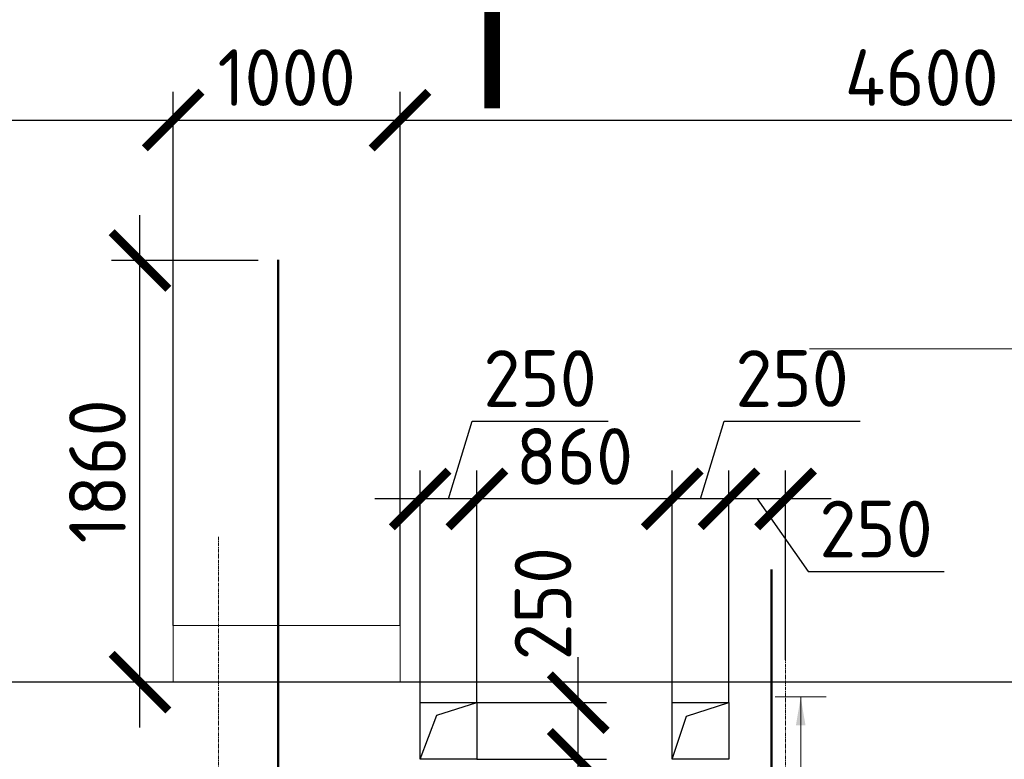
# Model space of a CAD drawing. Header units: millimetres. Extents: x 376598 to 1249954, y -318491 to -22134.
# Tile 141 of 256: x 586600 to 590941, y -116595 to -113333. Entities that reach past the tile are written whole.
import ezdxf
from ezdxf import colors
from ezdxf.entities.mleader import LeaderData, LeaderLine
from ezdxf.enums import TextEntityAlignment as Align
from ezdxf.math import Vec2, Vec3

# ---------------------------------------------------------------- set-up
doc = ezdxf.new("R2010")
doc.units = ezdxf.units.MM
doc.set_wipeout_variables(frame=1)
for name, pattern in [('______5', [1100, 800, -100, 100, -100]), ('________', [0]), ('осевая', [50.8, 31.75, -6.35, 6.35, -6.35])]:
    doc.linetypes.add(name, pattern=pattern)
for name, color, linetype, lineweight in [('Standard', 7, 'Continuous', 25), ('АрмСтер', 2, 'Continuous', 50), ('ВК_задание стр текст', 1, 'Continuous', 5), ('Оси', 40, '______5', 18), ('РАЗМЕРЫ', 1, 'Continuous', 9), ('Узлы', 7, 'Continuous', 0)]:
    doc.layers.add(name, color=color, linetype=linetype, lineweight=lineweight)
doc.layers.add('АрмСтер_атрибуты', color=2, linetype='Continuous', lineweight=0, plot=False)
doc.layers.add('Размеры _поперечного армирования', color=7, linetype='Continuous')
doc.styles.add('GOST-2.304_Type-B', font='GOST_Common.ttf')
doc.styles.add('MGP-CS_GOST2304', font='isocpeur.ttf')
doc.styles.get("Standard").update_dxf_attribs({"font": 'arial.ttf'})
doc.styles.add('Аннотативный', font='arial.ttf')
doc.dimstyles.new('СПДС', dxfattribs={"dimscale": 100, "dimtxt": 2.5, "dimasz": 2.5, "dimexe": 1.25, "dimexo": 0, "dimtad": 1, "dimdec": 0, "dimtxsty": 'GOST-2.304_Type-B', "dimblk": 'ARCHTICK', "dimcen": 2.5, "dimdle": 2, "dimadec": 0, "dimazin": 2, "dimtfac": 0.75, "dimtdec": 0, "dimtmove": 1, "dimatfit": 3, "dimfxl": 1, "dimtolj": 1, "dimarcsym": 1})

# ---------------------------------------------------------------- blocks, each defined once
blk = doc.blocks.new('*U100')
at = {"layer": 'РАЗМЕРЫ'}
for p, q in [((112.5, 400), (-112.5, 400)), ((112.5, -400), (-112.5, -400))]:
    blk.add_line(p, q, dxfattribs=at)
at = {"layer": 'РАЗМЕРЫ', "ltscale": 15}
blk.add_line((0, -400), (0, 400), dxfattribs=at)
at = {"layer": 'РАЗМЕРЫ'}
for points in [[(0, 400), (20.9, 274.8), (-20.9, 274.8)], [(0, -400), (20.9, -274.8), (-20.9, -274.8)]]:
    blk.add_solid(points, dxfattribs=at)
at = {"layer": 'АрмСтер_атрибуты', "color": 215, "ltscale": 15, "style": 'Аннотативный'}
for s, p in [('шаг', (51.4, -194.2)), ('n=', (51.4, -285.1)), ('Lр=', (50.2, -367.8))]:
    blk.add_text(s, height=50, dxfattribs=at).set_placement(p)
at = {"layer": 'АрмСтер_атрибуты', "style": 'Аннотативный', "flags": 8}
blk.add_attdef('ПОЗ', (110, 29.6), '', height=75, dxfattribs=at)
at = {"layer": 'АрмСтер_атрибуты', "color": 215, "style": 'Аннотативный'}
for tag, p, flags in [('ШАГ', (190.9, -194.2), 10), ('КОЛ', (138, -285.1), 8), ('ШИРИНА', (172.9, -367.8), 8)]:
    blk.add_attdef(tag, p, '', height=50, dxfattribs=dict(at, flags=flags))
at = {"layer": 'АрмСтер_атрибуты', "flags": 9}
for tag, p in [('МАССА', (-2096, -410.5)), ('ОБОЗНАЧЕНИЕ', (-2096, -524.4))]:
    blk.add_attdef(tag, p, '', height=75, dxfattribs=at)
at = {"linetype": 'Continuous', "lineweight": 0}
blk.add_wipeout([(35, 0), (28.3, 20.6), (10.8, 33.3), (-10.8, 33.3), (-28.3, 20.6), (-35, 0), (-28.3, -20.6), (-10.8, -33.3), (10.8, -33.3), (28.3, -20.6)], dxfattribs=at)
at = {"color": 0, "linetype": 'ByBlock', "lineweight": -2, "ltscale": 100}
blk.add_line((-1290, 0), (1950, 0), dxfattribs=at)
at = {"layer": 'РАЗМЕРЫ'}
blk.add_circle((0, 0), 35, dxfattribs=at)
at = {"layer": 'АрмСтер_атрибуты', "style": 'Аннотативный', "flags": 8}
blk.add_attdef('НАИМЕНОВАНИЕ', text='', height=75, dxfattribs=at).set_placement((0, -29.3), align=Align.TOP_CENTER)
blk = doc.blocks.new('*U150')
at = {"layer": 'РАЗМЕРЫ'}
for p, q in [((112.5, 1000), (-112.5, 1000)), ((112.5, -1600), (-112.5, -1600))]:
    blk.add_line(p, q, dxfattribs=at)
at = {"layer": 'РАЗМЕРЫ', "ltscale": 15}
blk.add_line((0, -1600), (0, 1000), dxfattribs=at)
at = {"layer": 'РАЗМЕРЫ'}
for points in [[(0, 1000), (20.9, 874.8), (-20.9, 874.8)], [(0, -1600), (20.9, -1474.8), (-20.9, -1474.8)]]:
    blk.add_solid(points, dxfattribs=at)
at = {"layer": 'АрмСтер_атрибуты', "color": 215, "ltscale": 15, "style": 'Аннотативный'}
for s, p in [('шаг', (51.4, -194.2)), ('n=', (51.4, -285.1)), ('Lр=', (50.2, -367.8))]:
    blk.add_text(s, height=50, dxfattribs=at).set_placement(p)
at = {"layer": 'АрмСтер_атрибуты', "flags": 9}
for tag, p in [('МАССА', (3805.8, 4789.5)), ('ОБОЗНАЧЕНИЕ', (3805.8, 4675.6))]:
    blk.add_attdef(tag, p, '', height=75, dxfattribs=at)
at = {"layer": 'АрмСтер_атрибуты', "style": 'Аннотативный', "flags": 8}
blk.add_attdef('ПОЗ', (110, 29.6), '', height=75, dxfattribs=at)
at = {"layer": 'АрмСтер_атрибуты', "color": 215, "style": 'Аннотативный'}
for tag, p, flags in [('ШАГ', (190.9, -194.2), 10), ('КОЛ', (138, -285.1), 8), ('ШИРИНА', (172.9, -367.8), 8)]:
    blk.add_attdef(tag, p, '', height=50, dxfattribs=dict(at, flags=flags))
at = {"linetype": 'Continuous', "lineweight": 0}
blk.add_wipeout([(35, 0), (28.3, 20.6), (10.8, 33.3), (-10.8, 33.3), (-28.3, 20.6), (-35, 0), (-28.3, -20.6), (-10.8, -33.3), (10.8, -33.3), (28.3, -20.6)], dxfattribs=at)
at = {"color": 0, "linetype": 'ByBlock', "lineweight": -2, "ltscale": 100}
blk.add_line((-633.2, 0), (331.8, 0), dxfattribs=at)
at = {"layer": 'РАЗМЕРЫ'}
blk.add_circle((0, 0), 35, dxfattribs=at)
at = {"layer": 'АрмСтер_атрибуты', "style": 'Аннотативный', "flags": 8}
blk.add_attdef('НАИМЕНОВАНИЕ', text='', height=75, dxfattribs=at).set_placement((0, -29.3), align=Align.TOP_CENTER)
blk = doc.blocks.new('*U695')
at = {"layer": 'РАЗМЕРЫ'}
for p, q in [((112.5, 800), (-112.5, 800)), ((112.5, -3000), (-112.5, -3000))]:
    blk.add_line(p, q, dxfattribs=at)
at = {"layer": 'РАЗМЕРЫ', "ltscale": 15}
blk.add_line((0, -3000), (0, 800), dxfattribs=at)
at = {"layer": 'РАЗМЕРЫ'}
for points in [[(0, 800), (20.9, 674.8), (-20.9, 674.8)], [(0, -3000), (20.9, -2874.8), (-20.9, -2874.8)]]:
    blk.add_solid(points, dxfattribs=at)
at = {"layer": 'АрмСтер_атрибуты', "color": 215, "ltscale": 15, "style": 'Аннотативный'}
for s, p in [('шаг', (51.4, -194.2)), ('n=', (51.4, -285.1)), ('Lр=', (50.2, -367.8))]:
    blk.add_text(s, height=50, dxfattribs=at).set_placement(p)
at = {"layer": 'АрмСтер_атрибуты', "style": 'Аннотативный', "flags": 8}
blk.add_attdef('ПОЗ', (110, 29.6), '', height=75, dxfattribs=at)
at = {"layer": 'АрмСтер_атрибуты', "color": 215, "style": 'Аннотативный'}
for tag, p, flags in [('ШАГ', (190.9, -194.2), 10), ('КОЛ', (138, -285.1), 8), ('ШИРИНА', (172.9, -367.8), 8)]:
    blk.add_attdef(tag, p, '', height=50, dxfattribs=dict(at, flags=flags))
at = {"layer": 'АрмСтер_атрибуты', "flags": 9}
for tag, p in [('МАССА', (-2096, -410.5)), ('ОБОЗНАЧЕНИЕ', (-2096, -524.4))]:
    blk.add_attdef(tag, p, '', height=75, dxfattribs=at)
at = {"linetype": 'Continuous', "lineweight": 0}
blk.add_wipeout([(35, 0), (28.3, 20.6), (10.8, 33.3), (-10.8, 33.3), (-28.3, 20.6), (-35, 0), (-28.3, -20.6), (-10.8, -33.3), (10.8, -33.3), (28.3, -20.6)], dxfattribs=at)
at = {"color": 0, "linetype": 'ByBlock', "lineweight": -2, "ltscale": 100}
blk.add_line((-1290, 0), (1950, 0), dxfattribs=at)
at = {"layer": 'РАЗМЕРЫ'}
blk.add_circle((0, 0), 35, dxfattribs=at)
at = {"layer": 'АрмСтер_атрибуты', "style": 'Аннотативный', "flags": 8}
blk.add_attdef('НАИМЕНОВАНИЕ', text='', height=75, dxfattribs=at).set_placement((0, -29.3), align=Align.TOP_CENTER)
blk = doc.blocks.new('*U1948')
at = {"layer": 'РАЗМЕРЫ'}
for p, q in [((112.5, 400), (-112.5, 400)), ((112.5, -400), (-112.5, -400))]:
    blk.add_line(p, q, dxfattribs=at)
at = {"layer": 'РАЗМЕРЫ', "ltscale": 15}
blk.add_line((0, -400), (0, 400), dxfattribs=at)
at = {"layer": 'РАЗМЕРЫ'}
for points in [[(0, 400), (20.9, 274.8), (-20.9, 274.8)], [(0, -400), (20.9, -274.8), (-20.9, -274.8)]]:
    blk.add_solid(points, dxfattribs=at)
at = {"layer": 'АрмСтер_атрибуты', "color": 215, "ltscale": 15, "style": 'Аннотативный'}
for s, p in [('шаг', (51.4, -194.2)), ('n=', (51.4, -285.1)), ('Lр=', (50.2, -367.8))]:
    blk.add_text(s, height=50, dxfattribs=at).set_placement(p)
at = {"layer": 'АрмСтер_атрибуты', "style": 'Аннотативный', "flags": 8}
blk.add_attdef('ПОЗ', (110, 29.6), '', height=75, dxfattribs=at)
at = {"layer": 'АрмСтер_атрибуты', "color": 215, "style": 'Аннотативный'}
for tag, p, flags in [('ШАГ', (190.9, -194.2), 10), ('КОЛ', (138, -285.1), 8), ('ШИРИНА', (172.9, -367.8), 8)]:
    blk.add_attdef(tag, p, '', height=50, dxfattribs=dict(at, flags=flags))
at = {"layer": 'АрмСтер_атрибуты', "flags": 9}
for tag, p in [('МАССА', (-2096, -810.5)), ('ОБОЗНАЧЕНИЕ', (-2096, -924.4))]:
    blk.add_attdef(tag, p, '', height=75, dxfattribs=at)
at = {"linetype": 'Continuous', "lineweight": 0}
blk.add_wipeout([(35, 0), (28.3, 20.6), (10.8, 33.3), (-10.8, 33.3), (-28.3, 20.6), (-35, 0), (-28.3, -20.6), (-10.8, -33.3), (10.8, -33.3), (28.3, -20.6)], dxfattribs=at)
at = {"color": 0, "linetype": 'ByBlock', "lineweight": -2, "ltscale": 100}
blk.add_line((-1290, 0), (3315, 0), dxfattribs=at)
at = {"layer": 'РАЗМЕРЫ'}
blk.add_circle((0, 0), 35, dxfattribs=at)
at = {"layer": 'АрмСтер_атрибуты', "style": 'Аннотативный', "flags": 8}
blk.add_attdef('НАИМЕНОВАНИЕ', text='', height=75, dxfattribs=at).set_placement((0, -29.3), align=Align.TOP_CENTER)
blk = doc.blocks.new('_ArchTick')
at = {"color": 0, "linetype": 'ByBlock', "const_width": 0.15}
blk.add_lwpolyline([(-0.5, -0.5), (0.5, 0.5)], dxfattribs=at)
blk = doc.blocks.new('*D703')
at = {"layer": 'DEFPOINTS', "color": 0, "lineweight": 0, "transparency": 16777216}
for p in [(587130.5, -114394.7), (587651.1, -114394.7), (587651.1, -116254.8)]:
    blk.add_point(p, dxfattribs=at)
at = {"layer": 'РАЗМЕРЫ', "color": 0, "lineweight": -2, "transparency": 16777216}
for p, q in [((587130.5, -116454.8), (587130.5, -114194.7)), ((587651.1, -114394.7), (587005.5, -114394.7)), ((587651.1, -116254.8), (587005.5, -116254.8))]:
    blk.add_line(p, q, dxfattribs=at)
at = {"layer": 'РАЗМЕРЫ', "color": 0, "lineweight": -2, "transparency": 16777216, "xscale": 250, "yscale": 250, "zscale": 250}
for p, rotation in [((587130.5, -114394.7), 90), ((587130.5, -116254.8), 270)]:
    blk.add_blockref('_ArchTick', p, dxfattribs=dict(at, rotation=rotation))
at = {"layer": 'РАЗМЕРЫ', "color": 0, "lineweight": 0, "transparency": 16777216, "insert": (586943, -115324.8), "char_height": 250, "attachment_point": 5, "rotation": 90, "style": 'GOST-2.304_Type-B'}
blk.add_mtext('\\A1;1860', dxfattribs=at)
blk = doc.blocks.new('*D801')
at = {"layer": 'DEFPOINTS', "color": 0, "lineweight": 0, "transparency": 16777216}
for p in [(589727.2, -115446.6), (589976.9, -116155.9), (589727.2, -116344.8)]:
    blk.add_point(p, dxfattribs=at)
at = {"layer": 'Размеры _поперечного армирования', "color": 0, "lineweight": -2, "transparency": 16777216}
for p, q in [((589727.2, -116344.8), (589727.2, -115321.6)), ((589976.9, -116155.9), (589976.9, -115321.6)), ((590176.9, -115446.6), (589527.2, -115446.6)), ((589852.1, -115446.6), (590075.6, -115766.5)), ((590075.6, -115766.5), (590675.6, -115766.5))]:
    blk.add_line(p, q, dxfattribs=at)
at = {"layer": 'Размеры _поперечного армирования', "color": 0, "lineweight": -2, "transparency": 16777216, "xscale": 250, "yscale": 250, "zscale": 250, "rotation": 180}
blk.add_blockref('_ArchTick', (589727.2, -115446.6), dxfattribs=at)
at = {"layer": 'Размеры _поперечного армирования', "color": 0, "lineweight": -2, "transparency": 16777216, "xscale": 250, "yscale": 250, "zscale": 250}
blk.add_blockref('_ArchTick', (589976.9, -115446.6), dxfattribs=at)
at = {"layer": 'Размеры _поперечного армирования', "color": 0, "transparency": 16777216, "insert": (590375.6, -115579), "char_height": 250, "attachment_point": 5, "style": 'GOST-2.304_Type-B'}
blk.add_mtext('\\A1;250', dxfattribs=at)
blk = doc.blocks.new('*D802')
at = {"layer": 'DEFPOINTS', "color": 0, "lineweight": 0, "transparency": 16777216}
for p in [(589477.2, -115446.6), (589477.2, -116344.8), (589727.2, -116344.8)]:
    blk.add_point(p, dxfattribs=at)
at = {"layer": 'Размеры _поперечного армирования', "color": 0, "lineweight": -2, "transparency": 16777216}
for p, q in [((589602.2, -115446.6), (589705.4, -115102.8)), ((589705.4, -115102.8), (590305.4, -115102.8)), ((589477.2, -116344.8), (589477.2, -115321.6)), ((589727.2, -116344.8), (589727.2, -115321.6)), ((589927.2, -115446.6), (589277.2, -115446.6))]:
    blk.add_line(p, q, dxfattribs=at)
at = {"layer": 'Размеры _поперечного армирования', "color": 0, "lineweight": -2, "transparency": 16777216, "xscale": 250, "yscale": 250, "zscale": 250, "rotation": 180}
blk.add_blockref('_ArchTick', (589477.2, -115446.6), dxfattribs=at)
at = {"layer": 'Размеры _поперечного армирования', "color": 0, "lineweight": -2, "transparency": 16777216, "xscale": 250, "yscale": 250, "zscale": 250}
blk.add_blockref('_ArchTick', (589727.2, -115446.6), dxfattribs=at)
at = {"layer": 'Размеры _поперечного армирования', "color": 0, "transparency": 16777216, "insert": (590005.4, -114915.3), "char_height": 250, "attachment_point": 5, "style": 'GOST-2.304_Type-B'}
blk.add_mtext('\\A1;250', dxfattribs=at)
blk = doc.blocks.new('*D803')
at = {"layer": 'DEFPOINTS', "color": 0, "lineweight": 0, "transparency": 16777216}
for p in [(588616.1, -115446.6), (588616.1, -116344.8), (589476.2, -116344.8)]:
    blk.add_point(p, dxfattribs=at)
at = {"layer": 'Размеры _поперечного армирования', "color": 0, "lineweight": -2, "transparency": 16777216}
for p, q in [((588616.1, -116344.8), (588616.1, -115321.6)), ((589476.2, -116344.8), (589476.2, -115321.6)), ((589676.2, -115446.6), (588416.1, -115446.6))]:
    blk.add_line(p, q, dxfattribs=at)
at = {"layer": 'Размеры _поперечного армирования', "color": 0, "lineweight": -2, "transparency": 16777216, "xscale": 250, "yscale": 250, "zscale": 250, "rotation": 180}
blk.add_blockref('_ArchTick', (588616.1, -115446.6), dxfattribs=at)
at = {"layer": 'Размеры _поперечного армирования', "color": 0, "lineweight": -2, "transparency": 16777216, "xscale": 250, "yscale": 250, "zscale": 250}
blk.add_blockref('_ArchTick', (589476.2, -115446.6), dxfattribs=at)
at = {"layer": 'Размеры _поперечного армирования', "color": 0, "transparency": 16777216, "insert": (589046.2, -115259.1), "char_height": 250, "attachment_point": 5, "style": 'GOST-2.304_Type-B'}
blk.add_mtext('\\A1;860', dxfattribs=at)
blk = doc.blocks.new('*D804')
at = {"layer": 'DEFPOINTS', "color": 0, "lineweight": 0, "transparency": 16777216}
for p in [(588366.1, -115446.6), (588366.1, -116344.8), (588616.1, -116344.8)]:
    blk.add_point(p, dxfattribs=at)
at = {"layer": 'Размеры _поперечного армирования', "color": 0, "lineweight": -2, "transparency": 16777216}
for p, q in [((588491.1, -115446.6), (588594.3, -115102.8)), ((588594.3, -115102.8), (589194.3, -115102.8)), ((588366.1, -116344.8), (588366.1, -115321.6)), ((588616.1, -116344.8), (588616.1, -115321.6)), ((588816.1, -115446.6), (588166.1, -115446.6))]:
    blk.add_line(p, q, dxfattribs=at)
at = {"layer": 'Размеры _поперечного армирования', "color": 0, "lineweight": -2, "transparency": 16777216, "xscale": 250, "yscale": 250, "zscale": 250, "rotation": 180}
blk.add_blockref('_ArchTick', (588366.1, -115446.6), dxfattribs=at)
at = {"layer": 'Размеры _поперечного армирования', "color": 0, "lineweight": -2, "transparency": 16777216, "xscale": 250, "yscale": 250, "zscale": 250}
blk.add_blockref('_ArchTick', (588616.1, -115446.6), dxfattribs=at)
at = {"layer": 'Размеры _поперечного армирования', "color": 0, "transparency": 16777216, "insert": (588894.3, -114915.3), "char_height": 250, "attachment_point": 5, "style": 'GOST-2.304_Type-B'}
blk.add_mtext('\\A1;250', dxfattribs=at)
blk = doc.blocks.new('*D805')
at = {"layer": 'DEFPOINTS', "color": 0, "lineweight": 0, "transparency": 16777216}
for p in [(588616.1, -116594.8), (589062.7, -116594.8), (588764.6, -118994.8)]:
    blk.add_point(p, dxfattribs=at)
at = {"layer": 'Размеры _поперечного армирования', "color": 0, "lineweight": -2, "transparency": 16777216}
for p, q in [((589062.7, -119194.8), (589062.7, -116394.8)), ((588616.1, -116594.8), (589187.7, -116594.8)), ((588764.6, -118994.8), (589187.7, -118994.8))]:
    blk.add_line(p, q, dxfattribs=at)
at = {"layer": 'Размеры _поперечного армирования', "color": 0, "lineweight": -2, "transparency": 16777216, "xscale": 250, "yscale": 250, "zscale": 250}
for p, rotation in [((589062.7, -116594.8), 90), ((589062.7, -118994.8), 270)]:
    blk.add_blockref('_ArchTick', p, dxfattribs=dict(at, rotation=rotation))
at = {"layer": 'Размеры _поперечного армирования', "color": 0, "transparency": 16777216, "insert": (588875.2, -117794.8), "char_height": 250, "attachment_point": 5, "rotation": 90, "style": 'GOST-2.304_Type-B'}
blk.add_mtext('\\A1;2400', dxfattribs=at)
blk = doc.blocks.new('*D806')
at = {"layer": 'DEFPOINTS', "color": 0, "lineweight": 0, "transparency": 16777216}
for p in [(588616.1, -116344.8), (589062.7, -116344.8), (588737.1, -116594.8)]:
    blk.add_point(p, dxfattribs=at)
at = {"layer": 'Размеры _поперечного армирования', "color": 0, "lineweight": -2, "transparency": 16777216}
for p, q in [((589062.7, -116794.8), (589062.7, -116144.8)), ((588616.1, -116344.8), (589187.7, -116344.8)), ((588737.1, -116594.8), (589187.7, -116594.8))]:
    blk.add_line(p, q, dxfattribs=at)
at = {"layer": 'Размеры _поперечного армирования', "color": 0, "lineweight": -2, "transparency": 16777216, "xscale": 250, "yscale": 250, "zscale": 250}
for p, rotation in [((589062.7, -116344.8), 90), ((589062.7, -116594.8), 270)]:
    blk.add_blockref('_ArchTick', p, dxfattribs=dict(at, rotation=rotation))
at = {"layer": 'Размеры _поперечного армирования', "color": 0, "transparency": 16777216, "insert": (588907.3, -115908.3), "char_height": 250, "attachment_point": 5, "rotation": 90, "style": 'GOST-2.304_Type-B'}
blk.add_mtext('\\A1;250', dxfattribs=at)
blk = doc.blocks.new('*D1245')
at = {"layer": 'DEFPOINTS', "color": 0, "lineweight": 0, "transparency": 16777216}
for p in [(587276.9, -113775.7), (583326.9, -116004.8), (587276.9, -116004.8)]:
    blk.add_point(p, dxfattribs=at)
at = {"layer": 'РАЗМЕРЫ', "color": 0, "lineweight": -2, "transparency": 16777216}
for p, q in [((583326.9, -116004.8), (583326.9, -113650.7)), ((587276.9, -116004.8), (587276.9, -113650.7)), ((583126.9, -113775.7), (587476.9, -113775.7))]:
    blk.add_line(p, q, dxfattribs=at)
at = {"layer": 'РАЗМЕРЫ', "color": 0, "lineweight": -2, "transparency": 16777216, "xscale": 250, "yscale": 250, "zscale": 250, "rotation": 180}
blk.add_blockref('_ArchTick', (583326.9, -113775.7), dxfattribs=at)
at = {"layer": 'РАЗМЕРЫ', "color": 0, "lineweight": -2, "transparency": 16777216, "xscale": 250, "yscale": 250, "zscale": 250}
blk.add_blockref('_ArchTick', (587276.9, -113775.7), dxfattribs=at)
at = {"layer": 'РАЗМЕРЫ', "color": 0, "lineweight": 0, "transparency": 16777216, "insert": (585301.9, -113588.2), "char_height": 250, "attachment_point": 5, "style": 'GOST-2.304_Type-B'}
blk.add_mtext('\\A1;3950', dxfattribs=at)
blk = doc.blocks.new('*D1246')
at = {"layer": 'DEFPOINTS', "color": 0, "lineweight": 0, "transparency": 16777216}
for p in [(588276.9, -113775.7), (587276.9, -116004.8), (588276.9, -116004.8)]:
    blk.add_point(p, dxfattribs=at)
at = {"layer": 'РАЗМЕРЫ', "color": 0, "lineweight": -2, "transparency": 16777216}
for p, q in [((587276.9, -116004.8), (587276.9, -113650.7)), ((588276.9, -116004.8), (588276.9, -113650.7)), ((587076.9, -113775.7), (588476.9, -113775.7))]:
    blk.add_line(p, q, dxfattribs=at)
at = {"layer": 'РАЗМЕРЫ', "color": 0, "lineweight": -2, "transparency": 16777216, "xscale": 250, "yscale": 250, "zscale": 250, "rotation": 180}
blk.add_blockref('_ArchTick', (587276.9, -113775.7), dxfattribs=at)
at = {"layer": 'РАЗМЕРЫ', "color": 0, "lineweight": -2, "transparency": 16777216, "xscale": 250, "yscale": 250, "zscale": 250}
blk.add_blockref('_ArchTick', (588276.9, -113775.7), dxfattribs=at)
at = {"layer": 'РАЗМЕРЫ', "color": 0, "lineweight": 0, "transparency": 16777216, "insert": (587776.9, -113588.2), "char_height": 250, "attachment_point": 5, "style": 'GOST-2.304_Type-B'}
blk.add_mtext('\\A1;1000', dxfattribs=at)
blk = doc.blocks.new('*D1247')
at = {"layer": 'DEFPOINTS', "color": 0, "lineweight": 0, "transparency": 16777216}
for p in [(592876.9, -113775.7), (588276.9, -116004.8), (592876.9, -116004.8)]:
    blk.add_point(p, dxfattribs=at)
at = {"layer": 'РАЗМЕРЫ', "color": 0, "lineweight": -2, "transparency": 16777216}
for p, q in [((588276.9, -116004.8), (588276.9, -113650.7)), ((592876.9, -116004.8), (592876.9, -113650.7)), ((588076.9, -113775.7), (593076.9, -113775.7))]:
    blk.add_line(p, q, dxfattribs=at)
at = {"layer": 'РАЗМЕРЫ', "color": 0, "lineweight": -2, "transparency": 16777216, "xscale": 250, "yscale": 250, "zscale": 250, "rotation": 180}
blk.add_blockref('_ArchTick', (588276.9, -113775.7), dxfattribs=at)
at = {"layer": 'РАЗМЕРЫ', "color": 0, "lineweight": -2, "transparency": 16777216, "xscale": 250, "yscale": 250, "zscale": 250}
blk.add_blockref('_ArchTick', (592876.9, -113775.7), dxfattribs=at)
at = {"layer": 'РАЗМЕРЫ', "color": 0, "lineweight": 0, "transparency": 16777216, "insert": (590576.9, -113588.2), "char_height": 250, "attachment_point": 5, "style": 'GOST-2.304_Type-B'}
blk.add_mtext('\\A1;4600', dxfattribs=at)
blk = doc.blocks.new('_None')

msp = doc.modelspace()

# ---------------------------------------------------------------- linework, layer by layer
at = {"color": 9, "lineweight": 0, "true_color": 0xc7c8ca}
msp.add_lwpolyline([(588276.9, -116004.8), (588276.9, -116254.8), (587276.9, -116254.8), (587276.9, -116004.8)], close=True, dxfattribs=at)
at = {"layer": 'Standard', "color": 7, "linetype": '________', "lineweight": 25, "transparency": 33554687}
msp.add_line((592876.9, -116254.8), (582176.9, -116254.8), dxfattribs=at)
at = {"layer": 'Оси', "color": 16, "linetype": 'осевая', "lineweight": 0, "ltscale": 0.5, "transparency": 33554687}
for p, q in [((587476.9, -115614.2), (587476.9, -121438.9)), ((589976.9, -115614.2), (589976.9, -121438.9))]:
    msp.add_line(p, q, dxfattribs=at)
at = {"layer": 'РАЗМЕРЫ', "color": 4, "lineweight": 30}
msp.add_lwpolyline([(588366.1, -116344.8), (588616.1, -116344.8), (588616.1, -116594.8), (588366.1, -116594.8)], close=True, dxfattribs=at)
msp.add_lwpolyline([(588366.1, -116594.8), (588439.6, -116399.5), (588616.1, -116344.8)], dxfattribs=at)
at = {"layer": 'Узлы', "color": 1, "linetype": 'Continuous', "lineweight": 0, "const_width": 70, "elevation": 200}
msp.add_lwpolyline([(588683.2, -112723.3), (588683.2, -113723.3)], dxfattribs=at)

# ---------------------------------------------------------------- dimensions: what is measured, and where the dimension line sits
at = {"layer": 'Размеры _поперечного армирования', "color": 4}
dim = msp.add_linear_dim(base=(588366.1, -115446.6), p1=(588616.1, -116344.8), p2=(588366.1, -116344.8), dimstyle='СПДС', dxfattribs=at)
dim.commit()
dim.dimension.update_dxf_attribs({"geometry": '*D804', "text_midpoint": (588656.8, -114915.3)})
dim = msp.add_linear_dim(base=(589062.7, -116344.8), p1=(588737.1, -116594.8), p2=(588616.1, -116344.8), angle=90, dimstyle='СПДС', dxfattribs=at)
dim.commit()
dim.dimension.update_dxf_attribs({"geometry": '*D806', "text_midpoint": (589094.8, -115908.3), "dimtype": 160})
dim = msp.add_linear_dim(base=(589062.7, -116594.8), p1=(588764.6, -118994.8), p2=(588616.1, -116594.8), angle=90, dimstyle='СПДС', dxfattribs=at)
dim.commit()
dim.dimension.update_dxf_attribs({"geometry": '*D805', "text_midpoint": (588875.2, -117794.8)})

# ---------------------------------------------------------------- next in the draw order: block references
at = {"layer": 'АрмСтер', "ltscale": 15}
ref = msp.add_blockref('*U1948', (587740, -117707.2, -360), dxfattribs=dict(at, rotation=90))
ref.add_attrib('НАИМЕНОВАНИЕ', '12-A-III, L=4605', dxfattribs={"layer": 'АрмСтер_атрибуты', "height": 75, "rotation": 90, "style": 'Аннотативный', "flags": 8}).set_placement((587769.3, -117707.2, -360), align=Align.TOP_CENTER)
ref.add_attrib('КОЛ', '5.0', (588025.1, -117569.2, -360), dxfattribs={"layer": 'АрмСтер_атрибуты', "color": 215, "height": 50, "rotation": 90, "style": 'Аннотативный', "flags": 8})
ref.add_attrib('ШИРИНА', '800.0', (588107.8, -117534.3, -360), dxfattribs={"layer": 'АрмСтер_атрибуты', "color": 215, "height": 50, "rotation": 90, "style": 'Аннотативный', "flags": 8})
ref = msp.add_blockref('*U695', (584247.1, -117707.2, -360), dxfattribs=dict(at, rotation=90))
ref.add_attrib('НАИМЕНОВАНИЕ', '12-A-III, L=3240', dxfattribs={"layer": 'АрмСтер_атрибуты', "height": 75, "rotation": 90, "style": 'Аннотативный', "flags": 8}).set_placement((584276.5, -117707.2, -360), align=Align.TOP_CENTER)
ref.add_attrib('КОЛ', '20.0', (584532.3, -117569.2, -360), dxfattribs={"layer": 'АрмСтер_атрибуты', "color": 215, "height": 50, "rotation": 90, "style": 'Аннотативный', "flags": 8})
ref.add_attrib('ШИРИНА', '3800.0', (584614.9, -117534.3, -360), dxfattribs={"layer": 'АрмСтер_атрибуты', "color": 215, "height": 50, "rotation": 90, "style": 'Аннотативный', "flags": 8})
ref = msp.add_blockref('*U100', (589914.5, -117707.2, -360), dxfattribs=dict(at, rotation=90))
ref.add_attrib('НАИМЕНОВАНИЕ', '12-A-III, L=3240', dxfattribs={"layer": 'АрмСтер_атрибуты', "height": 75, "rotation": 90, "style": 'Аннотативный', "flags": 8}).set_placement((589943.8, -117707.2, -360), align=Align.TOP_CENTER)
ref.add_attrib('КОЛ', '5.0', (590199.6, -117569.2, -360), dxfattribs={"layer": 'АрмСтер_атрибуты', "color": 215, "height": 50, "rotation": 90, "style": 'Аннотативный', "flags": 8})
ref.add_attrib('ШИРИНА', '800.0', (590282.3, -117534.3, -360), dxfattribs={"layer": 'АрмСтер_атрибуты', "color": 215, "height": 50, "rotation": 90, "style": 'Аннотативный', "flags": 8})

# ---------------------------------------------------------------- next in the draw order: block references
ref = msp.add_blockref('*U150', (590043.4, -117319.4, -720), dxfattribs=at)
ref.add_attrib('НАИМЕНОВАНИЕ', '12-A-III, L=965', dxfattribs={"layer": 'АрмСтер_атрибуты', "height": 75, "style": 'Аннотативный', "flags": 8}).set_placement((590043.4, -117348.7, -720), align=Align.TOP_CENTER)
ref.add_attrib('КОЛ', '14.0', (590181.5, -117604.5, -720), dxfattribs={"layer": 'АрмСтер_атрибуты', "color": 215, "height": 50, "style": 'Аннотативный', "flags": 8})
ref.add_attrib('ШИРИНА', '2600.0', (590216.3, -117687.2, -720), dxfattribs={"layer": 'АрмСтер_атрибуты', "color": 215, "height": 50, "style": 'Аннотативный', "flags": 8})

# ---------------------------------------------------------------- next in the draw order: dimensions: what is measured, and where the dimension line sits
at = {"layer": 'РАЗМЕРЫ', "color": 4, "lineweight": 0}
for base, p1, p2, picture, middle in [((587276.9, -113775.7), (583326.9, -116004.8), (587276.9, -116004.8), '*D1245', (585301.9, -113588.2)), ((588276.9, -113775.7), (587276.9, -116004.8), (588276.9, -116004.8), '*D1246', (587776.9, -113588.2)), ((592876.9, -113775.7), (588276.9, -116004.8), (592876.9, -116004.8), '*D1247', (590576.9, -113588.2))]:
    dim = msp.add_linear_dim(base=base, p1=p1, p2=p2, dimstyle='СПДС', dxfattribs=at)
    dim.commit()
    dim.dimension.update_dxf_attribs({"geometry": picture, "text_midpoint": middle})
at = {"layer": 'РАЗМЕРЫ', "color": 1, "lineweight": 0}
dim = msp.add_linear_dim(base=(587130.5, -114394.7), p1=(587651.1, -116254.8), p2=(587651.1, -114394.7), angle=90, dimstyle='СПДС', dxfattribs=at)
dim.commit()
dim.dimension.update_dxf_attribs({"geometry": '*D703', "text_midpoint": (586943, -115324.8)})

# ---------------------------------------------------------------- next in the draw order: linework, layer by layer
at = {"layer": 'РАЗМЕРЫ', "color": 4, "lineweight": 30}
msp.add_lwpolyline([(589477.2, -116344.8), (589727.2, -116344.8), (589727.2, -116594.8), (589477.2, -116594.8)], close=True, dxfattribs=at)
msp.add_lwpolyline([(589477.2, -116594.8), (589540.3, -116404.9), (589727.2, -116344.8)], dxfattribs=at)

# ---------------------------------------------------------------- next in the draw order: dimensions: what is measured, and where the dimension line sits
at = {"layer": 'Размеры _поперечного армирования', "color": 4}
for base, p1, p2, picture, middle in [((589477.2, -115446.6), (589727.2, -116344.8), (589477.2, -116344.8), '*D802', (589767.9, -114915.3)), ((588616.1, -115446.6), (589476.2, -116344.8), (588616.1, -116344.8), '*D803', (589046.2, -115259.1))]:
    dim = msp.add_linear_dim(base=base, p1=p1, p2=p2, dimstyle='СПДС', dxfattribs=at)
    dim.commit()
    dim.dimension.update_dxf_attribs({"geometry": picture, "text_midpoint": middle})
dim = msp.add_linear_dim(base=(589727.2, -115446.6), p1=(589976.9, -116155.9), p2=(589727.2, -116344.8), dimstyle='СПДС', dxfattribs=at)
dim.commit()
dim.dimension.update_dxf_attribs({"geometry": '*D801', "text_midpoint": (590138.1, -115766.5), "dimtype": 160})

# ---------------------------------------------------------------- next in the draw order: leaders
at = {"layer": 'ВК_задание стр текст'}
ml = msp.add_multileader_mtext('Standard', dxfattribs=at)
ml.set_content('{\\Fcs_gost2304|c204;\\Q15;\\W0.7;ст.гильза \\Fcs_gost2304|c0;%%C\\Fcs_gost2304|c204;325х7мм }', color=256, style='MGP-CS_GOST2304')
ml.set_leader_properties(color=256, linetype='ByLayer', lineweight=-1)
ml.set_arrow_properties(name='NONE')
ml.build(insert=Vec2(0, 0))
ml.multileader.update_dxf_attribs({"has_dogleg": 0, "text_left_attachment_type": 6, "text_right_attachment_type": 6, "dogleg_length": 0, "arrow_head_size": 400})
ctx = ml.context
ctx.base_point, ctx.char_height, ctx.arrow_head_size, ctx.landing_gap_size, ctx.plane_origin = Vec3(590823.3, -114784.9), 300, 400, 50, Vec3(590477.2, -101900.2)
ctx.left_attachment, ctx.right_attachment, ctx.text_align_type = 6, 6, 1
notes = []
notes.append((ctx, [(1, (1, 1, 0), (594235.4, -114784.9), (-1, 0), 0, [(1, [(595296.3, -118647.4), (594896.9, -118644.8), (594896.9, -118644.8)], 0, [])])]))
ctx.mtext.insert, ctx.mtext.alignment, ctx.mtext.flow_direction = Vec3(592529.3, -114424.9), 2, 5
ctx.mtext.has_bg_fill, ctx.mtext.bg_color, ctx.mtext.bg_scale_factor, ctx.mtext.bg_transparency, ctx.mtext.use_window_bg_color = 1, -1027028792, 1.5, 0, 1
for ctx, leaders in notes:
    for number, flags, end, landing, length, lines in leaders:
        leader = LeaderData()
        leader.index, (leader.has_last_leader_line, leader.has_dogleg_vector, leader.attachment_direction) = number, flags
        leader.last_leader_point, leader.dogleg_vector, leader.dogleg_length = Vec3(end), Vec3(landing), length
        for number, points, colour, breaks in lines:
            line = LeaderLine()
            line.index, line.vertices, line.color, line.breaks = number, Vec3.list(points), colors.encode_raw_color(colour), breaks
            leader.lines.append(line)
        ctx.leaders.append(leader)

doc.saveas('drawing.dxf')
